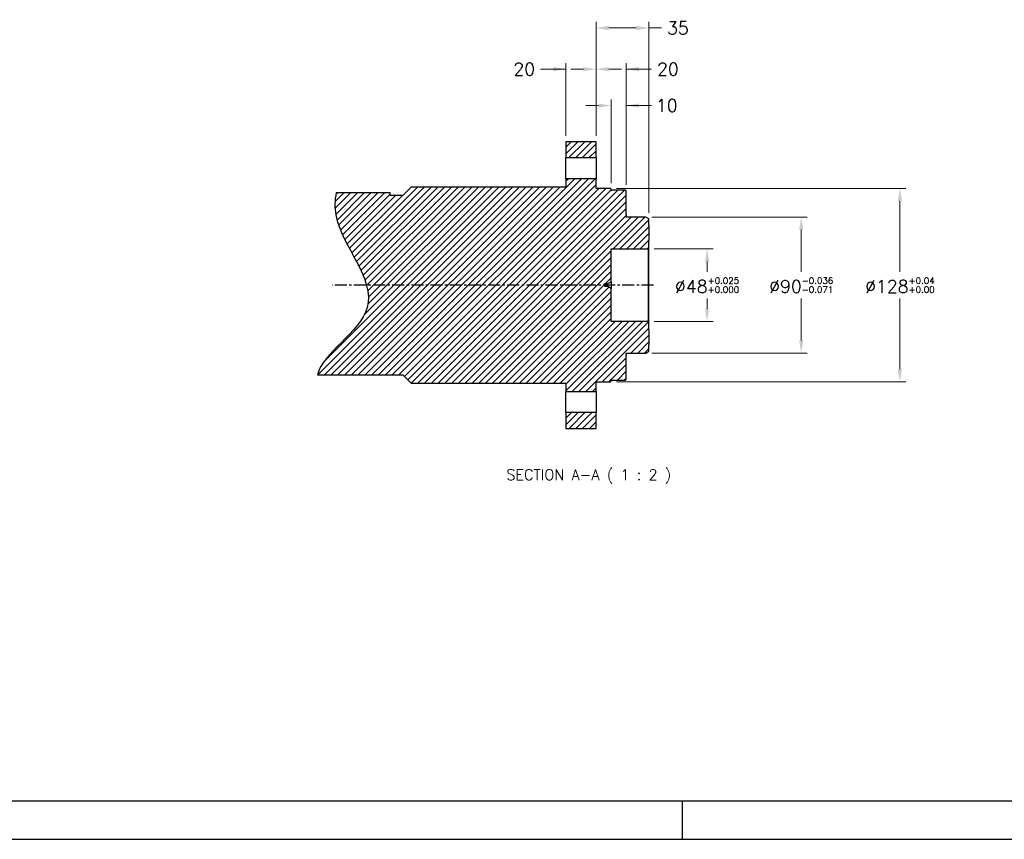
# Model space of a CAD drawing. Extents: x 0 to 2359, y -14 to 1663.
# Tile 2 of 23: x 738 to 1391, y 0 to 543. Entities that reach past the tile are written whole.
import ezdxf

# ---------------------------------------------------------------- set-up
doc = ezdxf.new("R2010")
doc.units = 0
doc.header["$LTSCALE"] = 25.4
doc.linetypes.add('CENTER', pattern=[2, 1.25, -0.25, 0.25, -0.25])
doc.layers.get('0').update_dxf_attribs({"linetype": 'CONTINUOUS'})
doc.layers.get('Defpoints').update_dxf_attribs({"linetype": 'CONTINUOUS'})
doc.layers.add('ATA-CENTER', color=133, linetype='CENTER')
doc.layers.add('ATA-DIM', color=252, linetype='CONTINUOUS', lineweight=25)
doc.layers.add('ATA-TEXT', color=7, linetype='CONTINUOUS', lineweight=25)
doc.styles.get("Standard").update_dxf_attribs({"font": 'simplex.shx'})
doc.dimstyles.new('ata_A1', dxfattribs={"dimtxt": 4.2, "dimasz": 4.2, "dimexe": 2, "dimexo": 2, "dimgap": 2, "dimtad": 0, "dimtih": 1, "dimtoh": 1, "dimdec": 6, "dimdsep": 46, "dimtxsty": 'Standard', "dimcen": 0, "dimclrd": 252, "dimclre": 252, "dimclrt": 4, "dimadec": 6, "dimazin": 2, "dimtfac": 1, "dimtdec": 6, "dimtofl": 0, "dimtmove": 0, "dimatfit": 3, "dimfxl": 0, "dimtolj": 1, "dimtzin": 0, "dimlwd": 0, "dimlwe": 0, "dimarcsym": 0})

# ---------------------------------------------------------------- blocks, each defined once
blk = doc.blocks.new('*D14827')
at = {"layer": 'ATA-DIM', "color": 252, "lineweight": 0}
for p, q in [((1158.8, 391.29), (1197.82, 391.29)), ((1193.82, 382.89), (1193.82, 376.19)), ((1193.82, 351.69), (1193.82, 358.39)), ((1158.8, 343.29), (1197.82, 343.29))]:
    blk.add_line(p, q, dxfattribs=at)
at = {"layer": 'ATA-DIM', "color": 252}
for points in [[(1195.22, 382.89), (1192.42, 382.89), (1193.82, 391.29)], [(1192.42, 351.69), (1195.22, 351.69), (1193.82, 343.29)]]:
    blk.add_solid(points, dxfattribs=at)
at = {"layer": 'Defpoints', "color": 0}
for p in [(1154.8, 391.29), (1154.8, 343.29), (1193.82, 343.29)]:
    blk.add_point(p, dxfattribs=at)
at = {"layer": 'ATA-DIM', "color": 4, "insert": (1193.82, 367.29), "char_height": 8.4, "attachment_point": 5}
blk.add_mtext('%%C48{\\H0.5x;\\S+0.025^ +0.000;}', dxfattribs=at)
blk = doc.blocks.new('*D14828')
at = {"layer": 'ATA-DIM', "color": 252, "lineweight": 0}
for p, q in [((1157.3, 412.29), (1260.19, 412.29)), ((1256.19, 403.89), (1256.19, 376.19)), ((1256.19, 330.69), (1256.19, 358.39)), ((1157.3, 322.29), (1260.19, 322.29))]:
    blk.add_line(p, q, dxfattribs=at)
at = {"layer": 'ATA-DIM', "color": 252}
for points in [[(1257.59, 403.89), (1254.79, 403.89), (1256.19, 412.29)], [(1254.79, 330.69), (1257.59, 330.69), (1256.19, 322.29)]]:
    blk.add_solid(points, dxfattribs=at)
at = {"layer": 'Defpoints', "color": 0}
for p in [(1153.3, 412.29), (1153.3, 322.29), (1256.19, 322.29)]:
    blk.add_point(p, dxfattribs=at)
at = {"layer": 'ATA-DIM', "color": 4, "insert": (1256.19, 367.29), "char_height": 8.4, "attachment_point": 5}
blk.add_mtext('%%C90{\\H0.5x;\\S-0.036^ -0.071;}', dxfattribs=at)
blk = doc.blocks.new('*D14833')
at = {"layer": 'ATA-DIM', "color": 252, "lineweight": 0}
for p, q in [((1111.9, 510.43), (1103.5, 510.43)), ((1120.3, 466.29), (1120.3, 514.43)), ((1140.3, 433.79), (1140.3, 514.43)), ((1140.3, 510.43), (1157.1, 510.43)), ((1148.7, 510.43), (1157.1, 510.43))]:
    blk.add_line(p, q, dxfattribs=at)
at = {"layer": 'ATA-DIM', "color": 252}
for points in [[(1111.9, 509.03), (1111.9, 511.83), (1120.3, 510.43)], [(1148.7, 511.83), (1148.7, 509.03), (1140.3, 510.43)]]:
    blk.add_solid(points, dxfattribs=at)
at = {"layer": 'Defpoints', "color": 0}
for p in [(1120.3, 510.43), (1120.3, 462.29), (1140.3, 429.79)]:
    blk.add_point(p, dxfattribs=at)
at = {"layer": 'ATA-DIM', "color": 4, "insert": (1167.9, 510.43), "char_height": 8.4, "attachment_point": 5}
blk.add_mtext('20', dxfattribs=at)
blk = doc.blocks.new('*D14832')
at = {"layer": 'ATA-DIM', "color": 252, "lineweight": 0}
for p, q in [((1130.3, 434.79), (1130.3, 490.29)), ((1140.3, 433.79), (1140.3, 490.29)), ((1121.9, 486.29), (1113.5, 486.29)), ((1140.3, 486.29), (1157.1, 486.29)), ((1148.7, 486.29), (1157.1, 486.29))]:
    blk.add_line(p, q, dxfattribs=at)
at = {"layer": 'ATA-DIM', "color": 252}
for points in [[(1121.9, 484.89), (1121.9, 487.69), (1130.3, 486.29)], [(1148.7, 487.69), (1148.7, 484.89), (1140.3, 486.29)]]:
    blk.add_solid(points, dxfattribs=at)
at = {"layer": 'Defpoints', "color": 0}
for p in [(1130.3, 486.29), (1130.3, 430.79), (1140.3, 429.79)]:
    blk.add_point(p, dxfattribs=at)
at = {"layer": 'ATA-DIM', "color": 4, "insert": (1167.1, 486.29), "char_height": 8.4, "attachment_point": 5}
blk.add_mtext('10', dxfattribs=at)
blk = doc.blocks.new('*D14831')
at = {"layer": 'ATA-DIM', "color": 252, "lineweight": 0}
for p, q in [((1100.3, 510.43), (1083.5, 510.43)), ((1091.9, 510.43), (1083.5, 510.43)), ((1100.3, 466.29), (1100.3, 514.43)), ((1120.3, 466.29), (1120.3, 514.43)), ((1128.7, 510.43), (1137.1, 510.43))]:
    blk.add_line(p, q, dxfattribs=at)
at = {"layer": 'ATA-DIM', "color": 252}
for points in [[(1091.9, 509.03), (1091.9, 511.83), (1100.3, 510.43)], [(1128.7, 511.83), (1128.7, 509.03), (1120.3, 510.43)]]:
    blk.add_solid(points, dxfattribs=at)
at = {"layer": 'Defpoints', "color": 0}
for p in [(1120.3, 510.43), (1100.3, 462.29), (1120.3, 462.29)]:
    blk.add_point(p, dxfattribs=at)
at = {"layer": 'ATA-DIM', "color": 4, "insert": (1072.69, 510.43), "char_height": 8.4, "attachment_point": 5}
blk.add_mtext('20', dxfattribs=at)
blk = doc.blocks.new('*D14830')
at = {"layer": 'ATA-DIM', "color": 252, "lineweight": 0}
for p, q in [((1120.3, 466.29), (1120.3, 541.71)), ((1155.3, 415.14), (1155.3, 541.71)), ((1146.9, 537.71), (1128.7, 537.71)), ((1155.3, 537.71), (1163.7, 537.71))]:
    blk.add_line(p, q, dxfattribs=at)
at = {"layer": 'ATA-DIM', "color": 252}
for points in [[(1128.7, 539.11), (1128.7, 536.31), (1120.3, 537.71)], [(1146.9, 536.31), (1146.9, 539.11), (1155.3, 537.71)]]:
    blk.add_solid(points, dxfattribs=at)
at = {"layer": 'Defpoints', "color": 0}
for p in [(1120.3, 537.71), (1120.3, 462.29), (1155.3, 411.14)]:
    blk.add_point(p, dxfattribs=at)
at = {"layer": 'ATA-DIM', "color": 4, "insert": (1174.5, 537.71), "char_height": 8.4, "attachment_point": 5}
blk.add_mtext('35', dxfattribs=at)
blk = doc.blocks.new('*D14829')
at = {"layer": 'ATA-DIM', "color": 252, "lineweight": 0}
for p, q in [((1133.8, 431.29), (1325.56, 431.29)), ((1321.56, 422.89), (1321.56, 376.19)), ((1321.56, 311.69), (1321.56, 358.39)), ((1133.8, 303.29), (1325.56, 303.29))]:
    blk.add_line(p, q, dxfattribs=at)
at = {"layer": 'ATA-DIM', "color": 252}
for points in [[(1322.96, 422.89), (1320.16, 422.89), (1321.56, 431.29)], [(1320.16, 311.69), (1322.96, 311.69), (1321.56, 303.29)]]:
    blk.add_solid(points, dxfattribs=at)
at = {"layer": 'Defpoints', "color": 0}
for p in [(1129.8, 431.29), (1129.8, 303.29), (1321.56, 303.29)]:
    blk.add_point(p, dxfattribs=at)
at = {"layer": 'ATA-DIM', "color": 4, "insert": (1321.56, 367.29), "char_height": 8.4, "attachment_point": 5}
blk.add_mtext('%%C128{\\H0.5x;\\S+0.04^ +0.00;}', dxfattribs=at)
blk = doc.blocks.new('ata-Border-A1-002')
blk.add_line((834, 9), (7, 9))
at = {"color": 253, "ltscale": 0.5}
for p, q in [((420.5, 9), (420.5, 0)), ((0, 0), (841, 0))]:
    blk.add_line(p, q, dxfattribs=at)

msp = doc.modelspace()

# ---------------------------------------------------------------- hatches: boundary and pattern name
h = msp.add_hatch()
h.set_pattern_fill('ANSI31', color=8)
h.set_pattern_definition([(45, (-13974.2036, -24395.2013), (-2.24506403, 2.24506403), [])])
h.paths.add_polyline_path([(1155.2953176, 396.7413504), (1155.2953176, 406.8473504), (1155.2953176, 411.1396499), (1153.2953176, 412.2943504), (1140.2953176, 412.2943504), (1140.2953176, 412.4943504), (1140.2953176, 413.2947294), (1140.2953176, 414.0443504), (1140.2953176, 429.7943504), (1139.7953176, 430.2943504), (1130.7953176, 430.2943504), (1130.2953176, 429.7943504), (1130.2953176, 430.7943504), (1129.7953176, 431.2943504), (1120.2953176, 431.2943504), (1120.2953176, 437.7943504), (1100.2953176, 437.7943504), (1100.2953176, 432.2943504), (997.7953176, 432.2943504), (992.2953176, 426.7943504), (983.815349, 426.7943504), (983.815349, 428.4192504), (948.1115056, 428.4192504), (947.9146037, 427.4492668), (947.741572, 426.4772305), (947.5928567, 425.503103), (947.4689042, 424.526846), (947.3701608, 423.548421), (947.297073, 422.5677898), (947.250087, 421.5849139), (947.2296491, 420.5997549), (947.2362058, 419.6122745), (947.2702033, 418.6224342), (947.3320881, 417.6301957), (947.4223064, 416.6355206), (947.5413046, 415.6383705), (947.689529, 414.6387071), (947.8674249, 413.636492), (948.0750084, 412.6317278), (948.3112152, 411.6245196), (948.5748137, 410.6149888), (948.8645724, 409.6032564), (949.1792597, 408.5894435), (949.517644, 407.5736714), (950.2605772, 405.536734), (950.6626629, 404.515811), (951.5219148, 402.4696622), (952.4463966, 400.418584), (953.4262556, 398.3635457), (954.4516392, 396.3055165), (955.5126947, 394.2454656), (956.5995694, 392.1843623), (961.0082068, 383.9488094), (962.0763874, 381.8969823), (963.1112712, 379.8499183), (964.1030054, 377.8085865), (965.0417374, 375.773956), (965.9176145, 373.7469963), (966.7207841, 371.7286764), (967.4413935, 369.7199657), (967.7676591, 368.7195166), (968.0695899, 367.7218333), (968.1883489, 367.2943504), (1125.694457, 367.2943504), (1126.2953176, 368.2943504), (1128.1302541, 368.2943504), (1130.2953176, 369.5443504), (1130.2953176, 391.2943504), (1154.7953176, 391.2943504), (1155.2953176, 391.7943504)])
h.paths.add_polyline_path([(1155.2953176, 337.8473504), (1155.2953176, 342.7943504), (1154.7953176, 343.2943504), (1130.2953176, 343.2943504), (1130.2953176, 365.0443504), (1128.1302541, 366.2943504), (1126.2953176, 366.2943504), (1125.694457, 367.2943504), (968.1883489, 367.2943504), (968.3459543, 366.7270369), (968.5955207, 365.7352485), (968.8170575, 364.7465894), (969.0093332, 363.7611806), (969.1711162, 362.7791433), (969.3011748, 361.8005987), (969.3982776, 360.8256679), (969.4611928, 359.8544721), (969.4886889, 358.8871324), (969.4795344, 357.92377), (969.4324977, 356.9645061), (969.3463471, 356.0094618), (969.2198511, 355.0587581), (969.0517781, 354.1125164), (968.8408965, 353.1708578), (968.5859761, 352.2339033), (968.2865233, 351.3017204), (967.9440131, 350.3742335), (967.5602451, 349.4513433), (967.1370191, 348.5329508), (966.6761351, 347.6189565), (966.1793927, 346.7092613), (965.6485919, 345.803766), (965.0855323, 344.9023714), (964.4920139, 344.0049782), (963.8698364, 343.1114871), (963.2207995, 342.221799), (962.5467032, 341.3358146), (961.1305314, 339.5745601), (959.6357194, 337.8269297), (958.0766655, 336.0921297), (956.4677683, 334.3693662), (954.8234262, 332.6578453), (948.1795776, 325.9083121), (946.5739877, 324.2410972), (945.0193435, 322.580362), (943.5300434, 320.9253127), (942.1204861, 319.2751554), (941.4501104, 318.4516632), (940.8050698, 317.6290964), (940.1871641, 316.8073556), (939.5981931, 315.9863417), (939.0399566, 315.1659555), (938.5142544, 314.3460976), (938.0228862, 313.526669), (937.567652, 312.7075703), (937.1503516, 311.8887023), (936.7727846, 311.0699658), (936.436751, 310.2512617), (936.1440505, 309.4324905), (935.8964829, 308.6135532), (935.6958481, 307.7943504), (992.2953176, 307.7943504), (997.7953176, 302.2943504), (1100.2953176, 302.2943504), (1100.2953176, 296.7943504), (1120.2953176, 296.7943504), (1120.2953176, 303.2943504), (1129.7953176, 303.2943504), (1130.2953176, 303.7943504), (1130.2953176, 304.7943504), (1130.7953176, 304.2943504), (1139.7953176, 304.2943504), (1140.2953176, 304.7943504), (1140.2953176, 320.5443504), (1140.2953176, 321.2939714), (1140.2953176, 322.0943504), (1140.2953176, 322.2943504), (1153.2953176, 322.2943504), (1155.2953176, 323.4490509), (1155.2953176, 327.7413504)])
h.paths.add_polyline_path([(1120.2953176, 272.2943504), (1120.2953176, 282.7943504), (1100.2953176, 282.7943504), (1100.2953176, 272.2943504)])
h.paths.add_polyline_path([(1120.2953176, 451.7943504), (1120.2953176, 462.2943504), (1100.2953176, 462.2943504), (1100.2953176, 451.7943504)])
h.paths.add_polyline_path([(1168.9522748, 374.2943504), (1218.6802748, 374.2943504), (1218.6802748, 360.2943504), (1168.9522748, 360.2943504)], flags=9)
h.paths.add_polyline_path([(1158.9953176, 516.7260528), (1176.8033176, 516.7260528), (1176.8033176, 504.1260528), (1158.9953176, 504.1260528)], flags=9)
h.paths.add_polyline_path([(1158.9953176, 492.5943524), (1175.2073176, 492.5943524), (1175.2073176, 479.9943524), (1158.9953176, 479.9943524)], flags=9)
h.paths.add_polyline_path([(1295.3899509, 374.2943504), (1347.7219509, 374.2943504), (1347.7219509, 360.2943504), (1295.3899509, 360.2943504)], flags=9)
h.paths.add_polyline_path([(1231.4481763, 374.2943504), (1280.9241763, 374.2943504), (1280.9241763, 360.2943504), (1231.4481763, 360.2943504)], flags=9)
h.paths.add_polyline_path([(1168.9522748, 374.2943504), (1218.6802748, 374.2943504), (1218.6802748, 360.2943504), (1168.9522748, 360.2943504)], flags=9)
h.paths.add_polyline_path([(1295.3899509, 374.2943504), (1347.7219509, 374.2943504), (1347.7219509, 360.2943504), (1295.3899509, 360.2943504)], flags=9)
h.paths.add_polyline_path([(1231.4481763, 374.2943504), (1280.9241763, 374.2943504), (1280.9241763, 360.2943504), (1231.4481763, 360.2943504)], flags=9)
h.paths.add_polyline_path([(1063.7873176, 516.7260528), (1081.5953176, 516.7260528), (1081.5953176, 504.1260528), (1063.7873176, 504.1260528)], flags=9)

# ---------------------------------------------------------------- linework, layer by layer
for p, q in [((1100.2953176, 462.2943504), (1100.2953176, 451.7943504)), ((1120.2953176, 462.2943504), (1100.2953176, 462.2943504)), ((1120.2953176, 451.7943504), (1120.2953176, 462.2943504)), ((1100.2953176, 437.7943504), (1100.2953176, 451.7943504)), ((1100.2953176, 451.7943504), (1120.2953176, 451.7943504)), ((1120.2953176, 451.7943504), (1120.2953176, 437.7943504)), ((1100.2953176, 437.7943504), (1100.2953176, 432.2943504)), ((1120.2953176, 437.7943504), (1100.2953176, 437.7943504)), ((1120.2953176, 431.2943504), (1120.2953176, 437.7943504)), ((997.7953176, 432.2943504), (992.2953176, 426.7943504)), ((1100.2953176, 432.2943504), (997.7953176, 432.2943504)), ((1129.7953176, 431.2943504), (1120.2953176, 431.2943504)), ((1130.2953176, 430.7943504), (1129.7953176, 431.2943504)), ((1130.2953176, 429.7943504), (1130.2953176, 430.7943504)), ((983.815349, 428.4192504), (948.1115056, 428.4192504)), ((983.815349, 426.7943504), (983.815349, 428.4192504)), ((992.2953176, 426.7943504), (983.815349, 426.7943504)), ((1130.7953176, 430.2943504), (1130.2953176, 429.7943504)), ((1139.7953176, 430.2943504), (1130.7953176, 430.2943504)), ((1140.2953176, 429.7943504), (1139.7953176, 430.2943504)), ((1140.2953176, 414.0443504), (1140.2953176, 429.7943504)), ((1140.2953176, 414.0443504), (1140.2953176, 413.2947294)), ((1140.2953176, 412.4943504), (1140.2953176, 413.2947294)), ((1140.2953176, 412.2943504), (1140.2953176, 412.4943504)), ((1153.2953176, 412.2943504), (1140.2953176, 412.2943504)), ((1155.2953176, 411.1396499), (1153.2953176, 412.2943504)), ((1155.2953176, 406.8473504), (1155.2953176, 411.1396499)), ((1155.2953176, 406.8473504), (1155.2953176, 396.7413504)), ((1154.7953176, 391.2943504), (1155.2953176, 391.7943504)), ((1155.2953176, 391.7943504), (1155.2953176, 396.7413504)), ((1155.2953176, 342.7943504), (1155.2953176, 391.7943504)), ((1130.2953176, 391.2943504), (1154.7953176, 391.2943504)), ((1130.2953176, 369.5443504), (1130.2953176, 391.2943504)), ((1154.7953176, 391.2943504), (1154.7953176, 343.2943504)), ((1125.694457, 367.2943504), (1126.2953176, 368.2943504)), ((1126.2953176, 366.2943504), (1125.694457, 367.2943504)), ((1126.2953176, 366.2943504), (1126.2953176, 368.2943504)), ((1126.2953176, 368.2943504), (1128.1302541, 368.2943504)), ((1128.1302541, 366.2943504), (1126.2953176, 366.2943504)), ((1128.1302541, 368.2943504), (1130.2953176, 369.5443504)), ((1128.1302541, 366.2943504), (1128.1302541, 368.2943504)), ((1130.2953176, 365.0443504), (1128.1302541, 366.2943504)), ((1130.2953176, 369.5443504), (1130.2953176, 365.0443504)), ((1130.2953176, 343.2943504), (1130.2953176, 365.0443504)), ((1154.7953176, 343.2943504), (1130.2953176, 343.2943504)), ((1155.2953176, 342.7943504), (1154.7953176, 343.2943504)), ((1155.2953176, 337.8473504), (1155.2953176, 342.7943504)), ((1155.2953176, 337.8473504), (1155.2953176, 327.7413504)), ((1155.2953176, 323.4490509), (1155.2953176, 327.7413504)), ((1140.2953176, 322.0943504), (1140.2953176, 322.2943504)), ((1140.2953176, 322.2943504), (1153.2953176, 322.2943504)), ((1140.2953176, 321.2939714), (1140.2953176, 322.0943504)), ((1140.2953176, 321.2939714), (1140.2953176, 320.5443504)), ((1140.2953176, 304.7943504), (1140.2953176, 320.5443504)), ((1153.2953176, 322.2943504), (1155.2953176, 323.4490509)), ((935.6958481, 307.7943504), (992.2953176, 307.7943504)), ((992.2953176, 307.7943504), (997.7953176, 302.2943504)), ((997.7953176, 302.2943504), (1100.2953176, 302.2943504)), ((1100.2953176, 302.2943504), (1100.2953176, 296.7943504)), ((1120.2953176, 303.2943504), (1129.7953176, 303.2943504)), ((1120.2953176, 296.7943504), (1120.2953176, 303.2943504)), ((1129.7953176, 303.2943504), (1130.2953176, 303.7943504)), ((1130.2953176, 304.7943504), (1130.7953176, 304.2943504)), ((1130.2953176, 303.7943504), (1130.2953176, 304.7943504)), ((1130.7953176, 304.2943504), (1139.7953176, 304.2943504)), ((1139.7953176, 304.2943504), (1140.2953176, 304.7943504)), ((1100.2953176, 282.7943504), (1100.2953176, 296.7943504)), ((1100.2953176, 296.7943504), (1120.2953176, 296.7943504)), ((1120.2953176, 296.7943504), (1120.2953176, 282.7943504)), ((1100.2953176, 282.7943504), (1100.2953176, 272.2943504)), ((1120.2953176, 282.7943504), (1100.2953176, 282.7943504)), ((1120.2953176, 272.2943504), (1120.2953176, 282.7943504)), ((1100.2953176, 272.2943504), (1120.2953176, 272.2943504))]:
    msp.add_line(p, q)
msp.add_open_spline([(948.1115056, 428.4192504), (947.0790097, 423.6252194), (946.1976664, 398.744099), (993.3419315, 352.5813867), (938.7644149, 322.0340765), (935.6958481, 307.7943504)], degree=3, knots=[27.8880420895, 27.8880420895, 27.8880420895, 27.8880420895, 35.7755741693, 68.202521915, 95.9084680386, 95.9084680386, 95.9084680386, 95.9084680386])
at = {"layer": 'ATA-CENTER', "ltscale": 0.25}
msp.add_line((1158.2953176, 367.2943504), (945.5283618, 367.2943504), dxfattribs=at)

# ---------------------------------------------------------------- block references
at = {"xscale": 2.8, "yscale": 2.8, "zscale": 2.8}
msp.add_blockref('ata-Border-A1-002', (0, 0), dxfattribs=at)

# ---------------------------------------------------------------- texts
at = {"layer": 'ATA-TEXT', "color": 7, "insert": (1060.8290809, 235.7979066), "char_height": 6.999999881, "attachment_point": 7}
msp.add_mtext('SECTION A-A ( 1 : 2 )', dxfattribs=at)

# ---------------------------------------------------------------- dimensions: what is measured, and where the dimension line sits
at = {"layer": 'ATA-DIM'}
for base, p1, p2, picture, middle in [((1120.2953176, 537.7078343), (1155.2953176, 411.1396499), (1120.2953176, 462.2943504), '*D14830', (1174.4993176, 537.7078343)), ((1120.2953176, 510.4260528), (1100.2953176, 462.2943504), (1120.2953176, 462.2943504), '*D14831', (1072.6913176, 510.4260528)), ((1120.2953176, 510.4260528), (1140.2953176, 429.7943504), (1120.2953176, 462.2943504), '*D14833', (1167.8993176, 510.4260528)), ((1130.2953176, 486.2943524), (1140.2953176, 429.7943504), (1130.2953176, 430.7943504), '*D14832', (1167.1013176, 486.2943524))]:
    dim = msp.add_linear_dim(base=base, p1=p1, p2=p2, dimstyle='ata_A1', override={"dimscale": 2, "dimtp": 0.1, "dimtm": 0.1, "dimtfac": 0.71, "dimtdec": 2, "dimtolj": 0, "dimtzin": 8}, dxfattribs=at)
    dim.commit()
    dim.dimension.update_dxf_attribs({"geometry": picture, "text_midpoint": middle, "dimtype": 160})
for base, p1, p2, text, picture, middle in [((1321.5559509, 303.2943504), (1129.7953176, 431.2943504), (1129.7953176, 303.2943504), '%%C<>{\\H0.5x;\\S+0.04^ +0.00;}', '*D14829', (1321.5559509, 367.2943504)), ((1256.1861763, 322.2943504), (1153.2953176, 412.2943504), (1153.2953176, 322.2943504), '%%C<>{\\H0.5x;\\S-0.036^ -0.071;}', '*D14828', (1256.1861763, 367.2943504)), ((1193.8162748, 343.2943504), (1154.7953176, 391.2943504), (1154.7953176, 343.2943504), '%%C<>{\\H0.5x;\\S+0.025^ +0.000;}', '*D14827', (1193.8162748, 367.2943504))]:
    dim = msp.add_linear_dim(base=base, p1=p1, p2=p2, angle=90, text=text, dimstyle='ata_A1', override={"dimscale": 2, "dimtp": 0.1, "dimtm": 0.1, "dimtfac": 0.71, "dimtdec": 2, "dimtolj": 0, "dimtzin": 8}, dxfattribs=at)
    dim.commit()
    dim.dimension.update_dxf_attribs({"geometry": picture, "text_midpoint": middle, "dimtype": 160})

doc.saveas('drawing.dxf')
